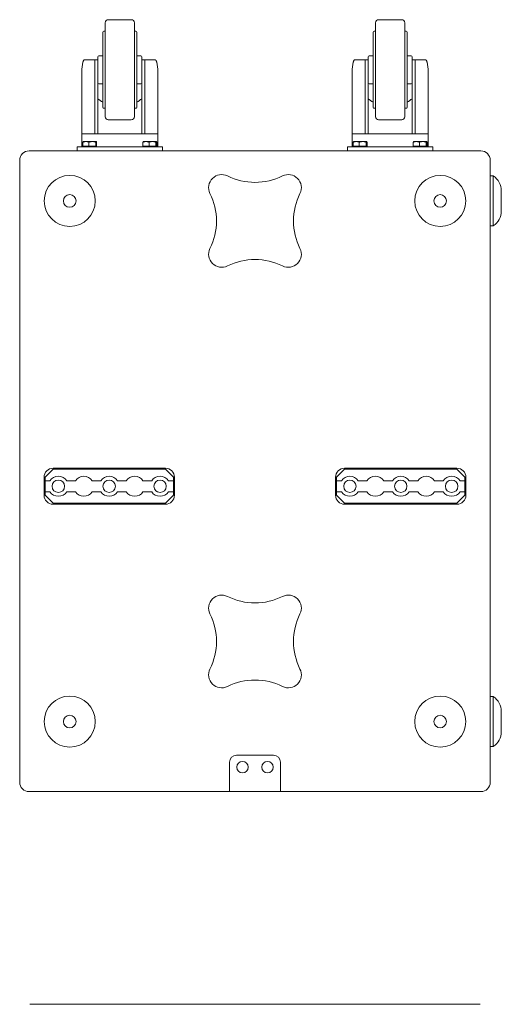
# Model space of a CAD drawing. Extents: x 22 to 3374, y -825 to 2267.
# Tile 7 of 12: x 22 to 503, y 1283 to 2267. Entities that reach past the tile are written whole.
import ezdxf

# ---------------------------------------------------------------- set-up
doc = ezdxf.new("R2010")
doc.units = 0
doc.layers.add('KF_SW_215E_SUSP_BOTTOM', color=7, linetype='CONTINUOUS')
doc.layers.add('KF_SW_215E_SUSP_REAR', color=7, linetype='CONTINUOUS')

# ---------------------------------------------------------------- blocks, each defined once
blk = doc.blocks.new('KF_SW_215E_SUSP_BOTTOM')
at = {"layer": 'KF_SW_215E_SUSP_BOTTOM', "color": 7, "linetype": 'Continuous', "lineweight": 0}
for p, q in [((-149.5, 768), (-149.5, 674)), ((-123.5, 771), (-146.5, 771)), ((-120.5, 768), (-120.5, 674)), ((120.5, 768), (120.5, 674)), ((146.5, 771), (123.5, 771)), ((149.5, 768), (149.5, 674)), ((-152, 758.5), (-152, 726.94)), ((-149.5, 759.5), (-151, 759.5)), ((-119, 759.5), (-120.5, 759.5)), ((-118, 758.5), (-118, 726.94)), ((118, 758.5), (118, 726.94)), ((120.5, 759.5), (119, 759.5)), ((151, 759.5), (149.5, 759.5)), ((152, 758.5), (152, 726.94)), ((-171.78, 728.84), (-171.83, 728.66)), ((-171.73, 729.01), (-171.78, 728.84)), ((-171.67, 729.19), (-171.73, 729.01)), ((-171.62, 729.35), (-171.67, 729.19)), ((-171.56, 729.51), (-171.62, 729.35)), ((-171.49, 729.66), (-171.56, 729.51)), ((-171.43, 729.81), (-171.49, 729.66)), ((-171.36, 729.94), (-171.43, 729.81)), ((-171.29, 730.07), (-171.36, 729.94)), ((-171.21, 730.19), (-171.29, 730.07)), ((-171.13, 730.31), (-171.21, 730.19)), ((-171.05, 730.41), (-171.13, 730.31)), ((-170.97, 730.51), (-171.05, 730.41)), ((-170.88, 730.6), (-170.97, 730.51)), ((-170.79, 730.67), (-170.88, 730.6)), ((-170.7, 730.74), (-170.79, 730.67)), ((-170.61, 730.81), (-170.7, 730.74)), ((-170.51, 730.86), (-170.61, 730.81)), ((-170.41, 730.9), (-170.51, 730.86)), ((-170.31, 730.94), (-170.41, 730.9)), ((-170.21, 730.97), (-170.31, 730.94)), ((-170.11, 730.98), (-170.21, 730.97)), ((-170.01, 731), (-170.11, 730.98)), ((-169.9, 731), (-170.01, 731)), ((-169.9, 731), (-162.26, 731)), ((-160, 731), (-162.26, 731)), ((-160, 731), (-160, 718.55)), ((-157, 731), (-160, 731)), ((-157, 734), (-157, 723.06)), ((-152, 735), (-156, 735)), ((-114, 735), (-118, 735)), ((-113, 734), (-113, 723.06)), ((-110, 731), (-113, 731)), ((-110, 718.55), (-110, 731)), ((-107.74, 731), (-110, 731)), ((-107.74, 731), (-100.1, 731)), ((-99.99, 731), (-100.1, 731)), ((-99.89, 730.98), (-99.99, 731)), ((-99.79, 730.97), (-99.89, 730.98)), ((-99.69, 730.94), (-99.79, 730.97)), ((-99.59, 730.9), (-99.69, 730.94)), ((-99.49, 730.86), (-99.59, 730.9)), ((-99.39, 730.81), (-99.49, 730.86)), ((-99.3, 730.74), (-99.39, 730.81)), ((-99.21, 730.67), (-99.3, 730.74)), ((-99.12, 730.6), (-99.21, 730.67)), ((-99.03, 730.51), (-99.12, 730.6)), ((-98.95, 730.41), (-99.03, 730.51)), ((-98.87, 730.31), (-98.95, 730.41)), ((-98.79, 730.19), (-98.87, 730.31)), ((-98.71, 730.07), (-98.79, 730.19)), ((-98.64, 729.94), (-98.71, 730.07)), ((-98.57, 729.81), (-98.64, 729.94)), ((-98.51, 729.66), (-98.57, 729.81)), ((-98.44, 729.51), (-98.51, 729.66)), ((-98.38, 729.35), (-98.44, 729.51)), ((-98.33, 729.19), (-98.38, 729.35)), ((-98.27, 729.01), (-98.33, 729.19)), ((-98.22, 728.84), (-98.27, 729.01)), ((-98.17, 728.66), (-98.22, 728.84)), ((98.22, 728.84), (98.17, 728.66)), ((98.27, 729.01), (98.22, 728.84)), ((98.33, 729.19), (98.27, 729.01)), ((98.38, 729.35), (98.33, 729.19)), ((98.44, 729.51), (98.38, 729.35)), ((98.51, 729.66), (98.44, 729.51)), ((98.57, 729.81), (98.51, 729.66)), ((98.64, 729.94), (98.57, 729.81)), ((98.71, 730.07), (98.64, 729.94)), ((98.79, 730.19), (98.71, 730.07)), ((98.87, 730.31), (98.79, 730.19)), ((98.95, 730.41), (98.87, 730.31)), ((99.03, 730.51), (98.95, 730.41)), ((99.12, 730.6), (99.03, 730.51)), ((99.21, 730.67), (99.12, 730.6)), ((99.3, 730.74), (99.21, 730.67)), ((99.39, 730.81), (99.3, 730.74)), ((99.49, 730.86), (99.39, 730.81)), ((99.59, 730.9), (99.49, 730.86)), ((99.69, 730.94), (99.59, 730.9)), ((99.79, 730.97), (99.69, 730.94)), ((99.89, 730.98), (99.79, 730.97)), ((99.99, 731), (99.89, 730.98)), ((100.1, 731), (99.99, 731)), ((100.1, 731), (107.74, 731)), ((110, 731), (107.74, 731)), ((110, 731), (110, 718.55)), ((113, 731), (110, 731)), ((113, 734), (113, 723.06)), ((118, 735), (114, 735)), ((156, 735), (152, 735)), ((157, 734), (157, 723.06)), ((160, 731), (157, 731)), ((160, 718.55), (160, 731)), ((162.26, 731), (160, 731)), ((162.26, 731), (169.9, 731)), ((170.01, 731), (169.9, 731)), ((170.11, 730.98), (170.01, 731)), ((170.21, 730.97), (170.11, 730.98)), ((170.31, 730.94), (170.21, 730.97)), ((170.41, 730.9), (170.31, 730.94)), ((170.51, 730.86), (170.41, 730.9)), ((170.61, 730.81), (170.51, 730.86)), ((170.7, 730.74), (170.61, 730.81)), ((170.79, 730.67), (170.7, 730.74)), ((170.88, 730.6), (170.79, 730.67)), ((170.97, 730.51), (170.88, 730.6)), ((171.05, 730.41), (170.97, 730.51)), ((171.13, 730.31), (171.05, 730.41)), ((171.21, 730.19), (171.13, 730.31)), ((171.29, 730.07), (171.21, 730.19)), ((171.36, 729.94), (171.29, 730.07)), ((171.43, 729.81), (171.36, 729.94)), ((171.49, 729.66), (171.43, 729.81)), ((171.56, 729.51), (171.49, 729.66)), ((171.62, 729.35), (171.56, 729.51)), ((171.67, 729.19), (171.62, 729.35)), ((171.73, 729.01), (171.67, 729.19)), ((171.78, 728.84), (171.73, 729.01)), ((171.83, 728.66), (171.78, 728.84)), ((-173, 657), (-173, 719.29)), ((-160, 657), (-160, 718.55)), ((-157, 723.06), (-157, 710.49)), ((-152, 726.94), (-152, 683.5)), ((-118, 726.94), (-118, 683.5)), ((-113, 723.06), (-113, 710.49)), ((-110, 718.55), (-110, 657)), ((-97, 657), (-97, 719.29)), ((97, 657), (97, 719.29)), ((110, 657), (110, 718.55)), ((113, 723.06), (113, 710.49)), ((118, 726.94), (118, 683.5)), ((152, 726.94), (152, 683.5)), ((157, 723.06), (157, 710.49)), ((160, 718.55), (160, 657)), ((173, 657), (173, 719.29)), ((-157, 710.49), (-157, 657)), ((-113, 657), (-113, 710.49)), ((113, 710.49), (113, 657)), ((157, 657), (157, 710.49)), ((-152, 707), (-156, 707)), ((-114, 707), (-118, 707)), ((118, 707), (114, 707)), ((156, 707), (152, 707)), ((-149.5, 682.5), (-151, 682.5)), ((-119, 682.5), (-120.5, 682.5)), ((120.5, 682.5), (119, 682.5)), ((151, 682.5), (149.5, 682.5)), ((-123.5, 671), (-146.5, 671)), ((146.5, 671), (123.5, 671)), ((-173, 644), (-173, 657)), ((-173, 657), (-162.26, 657)), ((-162.26, 657), (-173, 657)), ((-171.75, 649.02), (-171.73, 649.04)), ((-171.73, 649.04), (-171.72, 649.07)), ((-171.72, 649.07), (-171.7, 649.09)), ((-171.7, 649.09), (-171.69, 649.12)), ((-171.69, 649.12), (-171.68, 649.14)), ((-171.68, 649.14), (-171.66, 649.16)), ((-171.66, 649.16), (-171.65, 649.17)), ((-171.65, 649.17), (-171.64, 649.19)), ((-171.64, 649.19), (-171.62, 649.21)), ((-171.62, 649.21), (-171.61, 649.22)), ((-171.61, 649.22), (-171.59, 649.24)), ((-171.59, 649.24), (-171.58, 649.25)), ((-171.58, 649.25), (-171.57, 649.26)), ((-171.57, 649.26), (-171.55, 649.27)), ((-171.55, 649.27), (-171.54, 649.28)), ((-171.5, 649.3), (-171.54, 649.28)), ((-171.5, 649.3), (-158.54, 649.3)), ((-170.79, 649.05), (-171.05, 648.98)), ((-170.54, 649.11), (-170.79, 649.05)), ((-170.29, 649.16), (-170.54, 649.11)), ((-170.04, 649.2), (-170.29, 649.16)), ((-169.8, 649.24), (-170.04, 649.2)), ((-169.56, 649.26), (-169.8, 649.24)), ((-169.33, 649.28), (-169.56, 649.26)), ((-169.09, 649.29), (-169.33, 649.28)), ((-168.86, 649.3), (-169.09, 649.29)), ((-168.63, 649.29), (-168.86, 649.3)), ((-168.39, 649.28), (-168.63, 649.29)), ((-168.16, 649.26), (-168.39, 649.28)), ((-167.92, 649.24), (-168.16, 649.26)), ((-167.68, 649.2), (-167.92, 649.24)), ((-167.43, 649.16), (-167.68, 649.2)), ((-167.18, 649.11), (-167.43, 649.16)), ((-166.93, 649.05), (-167.18, 649.11)), ((-166.67, 648.98), (-166.93, 649.05)), ((-164.6, 649.05), (-164.9, 648.98)), ((-164.31, 649.11), (-164.6, 649.05)), ((-164.03, 649.16), (-164.31, 649.11)), ((-163.75, 649.2), (-164.03, 649.16)), ((-163.47, 649.24), (-163.75, 649.2)), ((-163.2, 649.26), (-163.47, 649.24)), ((-162.93, 649.28), (-163.2, 649.26)), ((-162.67, 649.29), (-162.93, 649.28)), ((-162.4, 649.3), (-162.67, 649.29)), ((-162.13, 649.29), (-162.4, 649.3)), ((-160, 657), (-162.26, 657)), ((-161.87, 649.28), (-162.13, 649.29)), ((-161.6, 649.26), (-161.87, 649.28)), ((-161.33, 649.24), (-161.6, 649.26)), ((-161.05, 649.2), (-161.33, 649.24)), ((-160.78, 649.16), (-161.05, 649.2)), ((-160.49, 649.11), (-160.78, 649.16)), ((-160.2, 649.05), (-160.49, 649.11)), ((-159.91, 648.98), (-160.2, 649.05)), ((-157, 657), (-160, 657)), ((-158.81, 649.05), (-158.83, 649.01)), ((-158.8, 649.08), (-158.81, 649.05)), ((-158.78, 649.11), (-158.8, 649.08)), ((-158.76, 649.13), (-158.78, 649.11)), ((-158.74, 649.16), (-158.76, 649.13)), ((-158.73, 649.18), (-158.74, 649.16)), ((-158.71, 649.2), (-158.73, 649.18)), ((-158.69, 649.22), (-158.71, 649.2)), ((-158.68, 649.24), (-158.69, 649.22)), ((-158.66, 649.25), (-158.68, 649.24)), ((-158.64, 649.26), (-158.66, 649.25)), ((-158.62, 649.28), (-158.64, 649.26)), ((-158.61, 649.28), (-158.62, 649.28)), ((-158.59, 649.29), (-158.61, 649.28)), ((-158.57, 649.3), (-158.59, 649.29)), ((-158.56, 649.3), (-158.57, 649.3)), ((-158.54, 649.3), (-158.56, 649.3)), ((-158.54, 649.3), (-158.5, 649.3)), ((-158.52, 649.3), (-158.54, 649.3)), ((-158.51, 649.3), (-158.52, 649.3)), ((-158.49, 649.29), (-158.51, 649.3)), ((-158.5, 649.3), (-158.46, 649.28)), ((-158.47, 649.28), (-158.49, 649.29)), ((-158.46, 649.28), (-158.47, 649.28)), ((-158.44, 649.26), (-158.46, 649.28)), ((-158.42, 649.25), (-158.44, 649.26)), ((-158.41, 649.24), (-158.42, 649.25)), ((-158.39, 649.22), (-158.41, 649.24)), ((-158.37, 649.2), (-158.39, 649.22)), ((-158.36, 649.18), (-158.37, 649.2)), ((-158.34, 649.16), (-158.36, 649.18)), ((-158.32, 649.13), (-158.34, 649.16)), ((-158.3, 649.11), (-158.32, 649.13)), ((-158.29, 649.08), (-158.3, 649.11)), ((-158.27, 649.05), (-158.29, 649.08)), ((-158.25, 649.01), (-158.27, 649.05)), ((-157, 657), (-144.89, 657)), ((-144.89, 657), (-113, 657)), ((-110, 657), (-113, 657)), ((-111.75, 649.02), (-111.73, 649.04)), ((-111.73, 649.04), (-111.72, 649.07)), ((-111.72, 649.07), (-111.7, 649.09)), ((-111.7, 649.09), (-111.69, 649.12)), ((-111.69, 649.12), (-111.68, 649.14)), ((-111.68, 649.14), (-111.66, 649.16)), ((-111.66, 649.16), (-111.65, 649.17)), ((-111.65, 649.17), (-111.64, 649.19)), ((-111.64, 649.19), (-111.62, 649.21)), ((-111.62, 649.21), (-111.61, 649.22)), ((-111.61, 649.22), (-111.59, 649.24)), ((-111.59, 649.24), (-111.58, 649.25)), ((-111.58, 649.25), (-111.57, 649.26)), ((-111.57, 649.26), (-111.55, 649.27)), ((-111.55, 649.27), (-111.54, 649.28)), ((-111.5, 649.3), (-111.54, 649.28)), ((-111.5, 649.3), (-98.54, 649.3)), ((-110.79, 649.05), (-111.05, 648.98)), ((-110.54, 649.11), (-110.79, 649.05)), ((-110.29, 649.16), (-110.54, 649.11)), ((-110.04, 649.2), (-110.29, 649.16)), ((-109.8, 649.24), (-110.04, 649.2)), ((-107.74, 657), (-110, 657)), ((-109.56, 649.26), (-109.8, 649.24)), ((-109.33, 649.28), (-109.56, 649.26)), ((-109.09, 649.29), (-109.33, 649.28)), ((-108.86, 649.3), (-109.09, 649.29)), ((-108.63, 649.29), (-108.86, 649.3)), ((-108.39, 649.28), (-108.63, 649.29)), ((-108.16, 649.26), (-108.39, 649.28)), ((-107.92, 649.24), (-108.16, 649.26)), ((-107.68, 649.2), (-107.92, 649.24)), ((-107.74, 657), (-97, 657)), ((-97, 657), (-107.74, 657)), ((-107.43, 649.16), (-107.68, 649.2)), ((-107.18, 649.11), (-107.43, 649.16)), ((-106.93, 649.05), (-107.18, 649.11)), ((-106.67, 648.98), (-106.93, 649.05)), ((-104.6, 649.05), (-104.9, 648.98)), ((-104.31, 649.11), (-104.6, 649.05)), ((-104.03, 649.16), (-104.31, 649.11)), ((-103.75, 649.2), (-104.03, 649.16)), ((-103.47, 649.24), (-103.75, 649.2)), ((-103.2, 649.26), (-103.47, 649.24)), ((-102.93, 649.28), (-103.2, 649.26)), ((-102.67, 649.29), (-102.93, 649.28)), ((-102.4, 649.3), (-102.67, 649.29)), ((-102.13, 649.29), (-102.4, 649.3)), ((-101.87, 649.28), (-102.13, 649.29)), ((-101.6, 649.26), (-101.87, 649.28)), ((-101.33, 649.24), (-101.6, 649.26)), ((-101.05, 649.2), (-101.33, 649.24)), ((-100.78, 649.16), (-101.05, 649.2)), ((-100.49, 649.11), (-100.78, 649.16)), ((-100.2, 649.05), (-100.49, 649.11)), ((-99.91, 648.98), (-100.2, 649.05)), ((-98.81, 649.05), (-98.83, 649.01)), ((-98.8, 649.08), (-98.81, 649.05)), ((-98.78, 649.11), (-98.8, 649.08)), ((-98.76, 649.13), (-98.78, 649.11)), ((-98.74, 649.16), (-98.76, 649.13)), ((-98.73, 649.18), (-98.74, 649.16)), ((-98.71, 649.2), (-98.73, 649.18)), ((-98.69, 649.22), (-98.71, 649.2)), ((-98.68, 649.24), (-98.69, 649.22)), ((-98.66, 649.25), (-98.68, 649.24)), ((-98.64, 649.26), (-98.66, 649.25)), ((-98.62, 649.28), (-98.64, 649.26)), ((-98.61, 649.28), (-98.62, 649.28)), ((-98.59, 649.29), (-98.61, 649.28)), ((-98.57, 649.3), (-98.59, 649.29)), ((-98.56, 649.3), (-98.57, 649.3)), ((-98.54, 649.3), (-98.56, 649.3)), ((-98.54, 649.3), (-98.5, 649.3)), ((-98.52, 649.3), (-98.54, 649.3)), ((-98.51, 649.3), (-98.52, 649.3)), ((-98.49, 649.29), (-98.51, 649.3)), ((-98.5, 649.3), (-98.46, 649.28)), ((-98.47, 649.28), (-98.49, 649.29)), ((-98.46, 649.28), (-98.47, 649.28)), ((-98.44, 649.26), (-98.46, 649.28)), ((-98.42, 649.25), (-98.44, 649.26)), ((-98.41, 649.24), (-98.42, 649.25)), ((-98.39, 649.22), (-98.41, 649.24)), ((-98.37, 649.2), (-98.39, 649.22)), ((-98.36, 649.18), (-98.37, 649.2)), ((-98.34, 649.16), (-98.36, 649.18)), ((-98.32, 649.13), (-98.34, 649.16)), ((-98.3, 649.11), (-98.32, 649.13)), ((-98.29, 649.08), (-98.3, 649.11)), ((-98.27, 649.05), (-98.29, 649.08)), ((-98.25, 649.01), (-98.27, 649.05)), ((-97, 644), (-97, 657)), ((97, 657), (107.74, 657)), ((107.74, 657), (97, 657)), ((97, 644), (97, 657)), ((98.25, 649.02), (98.27, 649.04)), ((98.27, 649.04), (98.28, 649.07)), ((98.28, 649.07), (98.3, 649.09)), ((98.3, 649.09), (98.31, 649.12)), ((98.31, 649.12), (98.32, 649.14)), ((98.32, 649.14), (98.34, 649.16)), ((98.34, 649.16), (98.35, 649.17)), ((98.35, 649.17), (98.36, 649.19)), ((98.36, 649.19), (98.38, 649.21)), ((98.38, 649.21), (98.39, 649.22)), ((98.39, 649.22), (98.41, 649.24)), ((98.41, 649.24), (98.42, 649.25)), ((98.42, 649.25), (98.43, 649.26)), ((98.43, 649.26), (98.45, 649.27)), ((98.45, 649.27), (98.46, 649.28)), ((98.5, 649.3), (98.46, 649.28)), ((98.5, 649.3), (111.46, 649.3)), ((99.21, 649.05), (98.95, 648.98)), ((99.46, 649.11), (99.21, 649.05)), ((99.71, 649.16), (99.46, 649.11)), ((99.96, 649.2), (99.71, 649.16)), ((100.2, 649.24), (99.96, 649.2)), ((100.44, 649.26), (100.2, 649.24)), ((100.67, 649.28), (100.44, 649.26)), ((100.91, 649.29), (100.67, 649.28)), ((101.14, 649.3), (100.91, 649.29)), ((101.37, 649.29), (101.14, 649.3)), ((101.61, 649.28), (101.37, 649.29)), ((101.84, 649.26), (101.61, 649.28)), ((102.08, 649.24), (101.84, 649.26)), ((102.32, 649.2), (102.08, 649.24)), ((102.57, 649.16), (102.32, 649.2)), ((102.82, 649.11), (102.57, 649.16)), ((103.07, 649.05), (102.82, 649.11)), ((103.33, 648.98), (103.07, 649.05)), ((105.4, 649.05), (105.1, 648.98)), ((105.69, 649.11), (105.4, 649.05)), ((105.97, 649.16), (105.69, 649.11)), ((106.25, 649.2), (105.97, 649.16)), ((106.53, 649.24), (106.25, 649.2)), ((106.8, 649.26), (106.53, 649.24)), ((107.07, 649.28), (106.8, 649.26)), ((107.33, 649.29), (107.07, 649.28)), ((107.6, 649.3), (107.33, 649.29)), ((107.87, 649.29), (107.6, 649.3)), ((110, 657), (107.74, 657)), ((108.13, 649.28), (107.87, 649.29)), ((108.4, 649.26), (108.13, 649.28)), ((108.67, 649.24), (108.4, 649.26)), ((108.95, 649.2), (108.67, 649.24)), ((109.22, 649.16), (108.95, 649.2)), ((109.51, 649.11), (109.22, 649.16)), ((109.8, 649.05), (109.51, 649.11)), ((110.09, 648.98), (109.8, 649.05)), ((113, 657), (110, 657)), ((111.19, 649.05), (111.17, 649.01)), ((111.2, 649.08), (111.19, 649.05)), ((111.22, 649.11), (111.2, 649.08)), ((111.24, 649.13), (111.22, 649.11)), ((111.26, 649.16), (111.24, 649.13)), ((111.27, 649.18), (111.26, 649.16)), ((111.29, 649.2), (111.27, 649.18)), ((111.31, 649.22), (111.29, 649.2)), ((111.32, 649.24), (111.31, 649.22)), ((111.34, 649.25), (111.32, 649.24)), ((111.36, 649.26), (111.34, 649.25)), ((111.38, 649.28), (111.36, 649.26)), ((111.39, 649.28), (111.38, 649.28)), ((111.41, 649.29), (111.39, 649.28)), ((111.43, 649.3), (111.41, 649.29)), ((111.44, 649.3), (111.43, 649.3)), ((111.46, 649.3), (111.44, 649.3)), ((111.46, 649.3), (111.5, 649.3)), ((111.48, 649.3), (111.46, 649.3)), ((111.49, 649.3), (111.48, 649.3)), ((111.51, 649.29), (111.49, 649.3)), ((111.5, 649.3), (111.54, 649.28)), ((111.53, 649.28), (111.51, 649.29)), ((111.54, 649.28), (111.53, 649.28)), ((111.56, 649.26), (111.54, 649.28)), ((111.58, 649.25), (111.56, 649.26)), ((111.59, 649.24), (111.58, 649.25)), ((111.61, 649.22), (111.59, 649.24)), ((111.63, 649.2), (111.61, 649.22)), ((111.64, 649.18), (111.63, 649.2)), ((111.66, 649.16), (111.64, 649.18)), ((111.68, 649.13), (111.66, 649.16)), ((111.7, 649.11), (111.68, 649.13)), ((111.71, 649.08), (111.7, 649.11)), ((111.73, 649.05), (111.71, 649.08)), ((111.75, 649.01), (111.73, 649.05)), ((113, 657), (125.11, 657)), ((125.11, 657), (157, 657)), ((160, 657), (157, 657)), ((158.25, 649.02), (158.27, 649.04)), ((158.27, 649.04), (158.28, 649.07)), ((158.28, 649.07), (158.3, 649.09)), ((158.3, 649.09), (158.31, 649.12)), ((158.31, 649.12), (158.32, 649.14)), ((158.32, 649.14), (158.34, 649.16)), ((158.34, 649.16), (158.35, 649.17)), ((158.35, 649.17), (158.36, 649.19)), ((158.36, 649.19), (158.38, 649.21)), ((158.38, 649.21), (158.39, 649.22)), ((158.39, 649.22), (158.41, 649.24)), ((158.41, 649.24), (158.42, 649.25)), ((158.42, 649.25), (158.43, 649.26)), ((158.43, 649.26), (158.45, 649.27)), ((158.45, 649.27), (158.46, 649.28)), ((158.5, 649.3), (158.46, 649.28)), ((158.5, 649.3), (171.46, 649.3)), ((159.21, 649.05), (158.95, 648.98)), ((159.46, 649.11), (159.21, 649.05)), ((159.71, 649.16), (159.46, 649.11)), ((159.96, 649.2), (159.71, 649.16)), ((160.2, 649.24), (159.96, 649.2)), ((162.26, 657), (160, 657)), ((160.44, 649.26), (160.2, 649.24)), ((160.67, 649.28), (160.44, 649.26)), ((160.91, 649.29), (160.67, 649.28)), ((161.14, 649.3), (160.91, 649.29)), ((161.37, 649.29), (161.14, 649.3)), ((161.61, 649.28), (161.37, 649.29)), ((161.84, 649.26), (161.61, 649.28)), ((162.08, 649.24), (161.84, 649.26)), ((162.32, 649.2), (162.08, 649.24)), ((162.26, 657), (173, 657)), ((173, 657), (162.26, 657)), ((162.57, 649.16), (162.32, 649.2)), ((162.82, 649.11), (162.57, 649.16)), ((163.07, 649.05), (162.82, 649.11)), ((163.33, 648.98), (163.07, 649.05)), ((165.4, 649.05), (165.1, 648.98)), ((165.69, 649.11), (165.4, 649.05)), ((165.97, 649.16), (165.69, 649.11)), ((166.25, 649.2), (165.97, 649.16)), ((166.53, 649.24), (166.25, 649.2)), ((166.8, 649.26), (166.53, 649.24)), ((167.07, 649.28), (166.8, 649.26)), ((167.33, 649.29), (167.07, 649.28)), ((167.6, 649.3), (167.33, 649.29)), ((167.87, 649.29), (167.6, 649.3)), ((168.13, 649.28), (167.87, 649.29)), ((168.4, 649.26), (168.13, 649.28)), ((168.67, 649.24), (168.4, 649.26)), ((168.95, 649.2), (168.67, 649.24)), ((169.22, 649.16), (168.95, 649.2)), ((169.51, 649.11), (169.22, 649.16)), ((169.8, 649.05), (169.51, 649.11)), ((170.09, 648.98), (169.8, 649.05)), ((171.19, 649.05), (171.17, 649.01)), ((171.2, 649.08), (171.19, 649.05)), ((171.22, 649.11), (171.2, 649.08)), ((171.24, 649.13), (171.22, 649.11)), ((171.26, 649.16), (171.24, 649.13)), ((171.27, 649.18), (171.26, 649.16)), ((171.29, 649.2), (171.27, 649.18)), ((171.31, 649.22), (171.29, 649.2)), ((171.32, 649.24), (171.31, 649.22)), ((171.34, 649.25), (171.32, 649.24)), ((171.36, 649.26), (171.34, 649.25)), ((171.38, 649.28), (171.36, 649.26)), ((171.39, 649.28), (171.38, 649.28)), ((171.41, 649.29), (171.39, 649.28)), ((171.43, 649.3), (171.41, 649.29)), ((171.44, 649.3), (171.43, 649.3)), ((171.46, 649.3), (171.44, 649.3)), ((171.46, 649.3), (171.5, 649.3)), ((171.48, 649.3), (171.46, 649.3)), ((171.49, 649.3), (171.48, 649.3)), ((171.51, 649.29), (171.49, 649.3)), ((171.5, 649.3), (171.54, 649.28)), ((171.53, 649.28), (171.51, 649.29)), ((171.54, 649.28), (171.53, 649.28)), ((171.56, 649.26), (171.54, 649.28)), ((171.58, 649.25), (171.56, 649.26)), ((171.59, 649.24), (171.58, 649.25)), ((171.61, 649.22), (171.59, 649.24)), ((171.63, 649.2), (171.61, 649.22)), ((171.64, 649.18), (171.63, 649.2)), ((171.66, 649.16), (171.64, 649.18)), ((171.68, 649.13), (171.66, 649.16)), ((171.7, 649.11), (171.68, 649.13)), ((171.71, 649.08), (171.7, 649.11)), ((171.73, 649.05), (171.71, 649.08)), ((171.75, 649.01), (171.73, 649.05)), ((173, 644), (173, 657)), ((-225.5, 640), (-225, 640)), ((225, 640), (-225, 640)), ((-177.5, 644), (-165.5, 644)), ((-177.5, 640), (-177.5, 644)), ((-171.59, 648.82), (-171.88, 648.72)), ((-171.88, 648.72), (-171.86, 648.76)), ((-171.88, 648.72), (-171.88, 644.6)), ((-171.88, 644.6), (-165.84, 644.6)), ((-171.86, 648.76), (-171.85, 648.8)), ((-171.85, 648.8), (-171.83, 648.83)), ((-171.83, 648.83), (-171.82, 648.87)), ((-171.82, 648.87), (-171.8, 648.9)), ((-171.8, 648.9), (-171.79, 648.93)), ((-171.79, 648.93), (-171.77, 648.96)), ((-171.77, 648.96), (-171.76, 648.99)), ((-171.76, 648.99), (-171.75, 649.02)), ((-171.32, 648.9), (-171.59, 648.82)), ((-171.05, 648.98), (-171.32, 648.9)), ((-170.82, 644.6), (-170.82, 644)), ((-166.4, 648.9), (-166.67, 648.98)), ((-166.13, 648.82), (-166.4, 648.9)), ((-165.84, 648.72), (-166.13, 648.82)), ((-165.52, 648.82), (-165.84, 648.72)), ((-165.84, 644.6), (-165.84, 648.72)), ((-165.84, 644.6), (-158.96, 644.6)), ((-165.2, 648.9), (-165.52, 648.82)), ((-104.5, 644), (-165.5, 644)), ((-164.9, 648.98), (-165.2, 648.9)), ((-159.6, 648.9), (-159.91, 648.98)), ((-159.29, 648.82), (-159.6, 648.9)), ((-158.96, 648.72), (-159.29, 648.82)), ((-159.19, 644.6), (-159.19, 644)), ((-158.94, 648.77), (-158.96, 648.72)), ((-158.96, 644.6), (-158.96, 648.72)), ((-158.96, 644.6), (-158.12, 644.6)), ((-158.92, 648.81), (-158.94, 648.77)), ((-158.9, 648.86), (-158.92, 648.81)), ((-158.89, 648.9), (-158.9, 648.86)), ((-158.87, 648.94), (-158.89, 648.9)), ((-158.85, 648.98), (-158.87, 648.94)), ((-158.83, 649.01), (-158.85, 648.98)), ((-158.23, 648.98), (-158.25, 649.01)), ((-158.21, 648.94), (-158.23, 648.98)), ((-158.2, 648.9), (-158.21, 648.94)), ((-158.18, 648.86), (-158.2, 648.9)), ((-158.16, 648.81), (-158.18, 648.86)), ((-158.14, 648.77), (-158.16, 648.81)), ((-158.12, 648.72), (-158.14, 648.77)), ((-158.12, 644.6), (-158.12, 648.72)), ((-111.59, 648.82), (-111.88, 648.72)), ((-111.88, 648.72), (-111.86, 648.76)), ((-111.88, 648.72), (-111.88, 644.6)), ((-111.88, 644.6), (-105.84, 644.6)), ((-111.86, 648.76), (-111.85, 648.8)), ((-111.85, 648.8), (-111.83, 648.83)), ((-111.83, 648.83), (-111.82, 648.87)), ((-111.82, 648.87), (-111.8, 648.9)), ((-111.8, 648.9), (-111.79, 648.93)), ((-111.79, 648.93), (-111.77, 648.96)), ((-111.77, 648.96), (-111.76, 648.99)), ((-111.76, 648.99), (-111.75, 649.02)), ((-111.32, 648.9), (-111.59, 648.82)), ((-111.05, 648.98), (-111.32, 648.9)), ((-110.82, 644.6), (-110.82, 644)), ((-106.4, 648.9), (-106.67, 648.98)), ((-106.13, 648.82), (-106.4, 648.9)), ((-105.84, 648.72), (-106.13, 648.82)), ((-105.52, 648.82), (-105.84, 648.72)), ((-105.84, 644.6), (-105.84, 648.72)), ((-105.84, 644.6), (-98.96, 644.6)), ((-105.2, 648.9), (-105.52, 648.82)), ((-104.9, 648.98), (-105.2, 648.9)), ((-104.5, 644), (-92.5, 644)), ((-99.6, 648.9), (-99.91, 648.98)), ((-99.29, 648.82), (-99.6, 648.9)), ((-98.96, 648.72), (-99.29, 648.82)), ((-99.19, 644.6), (-99.19, 644)), ((-98.94, 648.77), (-98.96, 648.72)), ((-98.96, 644.6), (-98.96, 648.72)), ((-98.96, 644.6), (-98.12, 644.6)), ((-98.92, 648.81), (-98.94, 648.77)), ((-98.9, 648.86), (-98.92, 648.81)), ((-98.89, 648.9), (-98.9, 648.86)), ((-98.87, 648.94), (-98.89, 648.9)), ((-98.85, 648.98), (-98.87, 648.94)), ((-98.83, 649.01), (-98.85, 648.98)), ((-98.23, 648.98), (-98.25, 649.01)), ((-98.21, 648.94), (-98.23, 648.98)), ((-98.2, 648.9), (-98.21, 648.94)), ((-98.18, 648.86), (-98.2, 648.9)), ((-98.16, 648.81), (-98.18, 648.86)), ((-98.14, 648.77), (-98.16, 648.81)), ((-98.12, 648.72), (-98.14, 648.77)), ((-98.12, 644.6), (-98.12, 648.72)), ((-92.5, 640), (-92.5, 644)), ((92.5, 640), (92.5, 644)), ((92.5, 644), (104.5, 644)), ((98.41, 648.82), (98.12, 648.72)), ((98.12, 648.72), (98.14, 648.76)), ((98.12, 648.72), (98.12, 644.6)), ((98.12, 644.6), (104.16, 644.6)), ((98.14, 648.76), (98.15, 648.8)), ((98.15, 648.8), (98.17, 648.83)), ((98.17, 648.83), (98.18, 648.87)), ((98.18, 648.87), (98.2, 648.9)), ((98.2, 648.9), (98.21, 648.93)), ((98.21, 648.93), (98.23, 648.96)), ((98.23, 648.96), (98.24, 648.99)), ((98.24, 648.99), (98.25, 649.02)), ((98.68, 648.9), (98.41, 648.82)), ((98.95, 648.98), (98.68, 648.9)), ((99.18, 644.6), (99.18, 644)), ((103.6, 648.9), (103.33, 648.98)), ((103.87, 648.82), (103.6, 648.9)), ((104.16, 648.72), (103.87, 648.82)), ((104.48, 648.82), (104.16, 648.72)), ((104.16, 644.6), (104.16, 648.72)), ((104.16, 644.6), (111.04, 644.6)), ((104.8, 648.9), (104.48, 648.82)), ((165.5, 644), (104.5, 644)), ((105.1, 648.98), (104.8, 648.9)), ((110.4, 648.9), (110.09, 648.98)), ((110.71, 648.82), (110.4, 648.9)), ((111.04, 648.72), (110.71, 648.82)), ((110.81, 644.6), (110.81, 644)), ((111.06, 648.77), (111.04, 648.72)), ((111.04, 644.6), (111.04, 648.72)), ((111.04, 644.6), (111.88, 644.6)), ((111.08, 648.81), (111.06, 648.77)), ((111.1, 648.86), (111.08, 648.81)), ((111.11, 648.9), (111.1, 648.86)), ((111.13, 648.94), (111.11, 648.9)), ((111.15, 648.98), (111.13, 648.94)), ((111.17, 649.01), (111.15, 648.98)), ((111.77, 648.98), (111.75, 649.01)), ((111.79, 648.94), (111.77, 648.98)), ((111.8, 648.9), (111.79, 648.94)), ((111.82, 648.86), (111.8, 648.9)), ((111.84, 648.81), (111.82, 648.86)), ((111.86, 648.77), (111.84, 648.81)), ((111.88, 648.72), (111.86, 648.77)), ((111.88, 644.6), (111.88, 648.72)), ((158.41, 648.82), (158.12, 648.72)), ((158.12, 648.72), (158.14, 648.76)), ((158.12, 648.72), (158.12, 644.6)), ((158.12, 644.6), (164.16, 644.6)), ((158.14, 648.76), (158.15, 648.8)), ((158.15, 648.8), (158.17, 648.83)), ((158.17, 648.83), (158.18, 648.87)), ((158.18, 648.87), (158.2, 648.9)), ((158.2, 648.9), (158.21, 648.93)), ((158.21, 648.93), (158.23, 648.96)), ((158.23, 648.96), (158.24, 648.99)), ((158.24, 648.99), (158.25, 649.02)), ((158.68, 648.9), (158.41, 648.82)), ((158.95, 648.98), (158.68, 648.9)), ((159.18, 644.6), (159.18, 644)), ((163.6, 648.9), (163.33, 648.98)), ((163.87, 648.82), (163.6, 648.9)), ((164.16, 648.72), (163.87, 648.82)), ((164.48, 648.82), (164.16, 648.72)), ((164.16, 644.6), (164.16, 648.72)), ((164.16, 644.6), (171.04, 644.6)), ((164.8, 648.9), (164.48, 648.82)), ((165.1, 648.98), (164.8, 648.9)), ((165.5, 644), (177.5, 644)), ((170.4, 648.9), (170.09, 648.98)), ((170.71, 648.82), (170.4, 648.9)), ((171.04, 648.72), (170.71, 648.82)), ((170.81, 644.6), (170.81, 644)), ((171.06, 648.77), (171.04, 648.72)), ((171.04, 644.6), (171.04, 648.72)), ((171.04, 644.6), (171.88, 644.6)), ((171.08, 648.81), (171.06, 648.77)), ((171.1, 648.86), (171.08, 648.81)), ((171.11, 648.9), (171.1, 648.86)), ((171.13, 648.94), (171.11, 648.9)), ((171.15, 648.98), (171.13, 648.94)), ((171.17, 649.01), (171.15, 648.98)), ((171.77, 648.98), (171.75, 649.01)), ((171.79, 648.94), (171.77, 648.98)), ((171.8, 648.9), (171.79, 648.94)), ((171.82, 648.86), (171.8, 648.9)), ((171.84, 648.81), (171.82, 648.86)), ((171.86, 648.77), (171.84, 648.81)), ((171.88, 648.72), (171.86, 648.77)), ((171.88, 644.6), (171.88, 648.72)), ((177.5, 640), (177.5, 644)), ((225.5, 640), (225, 640)), ((-235, 9.5), (-235, 630.5)), ((235, 9.5), (235, 630.5)), ((238, 615), (235, 615)), ((238, 615), (238, 565)), ((246, 600.03), (246, 590.02)), ((246, 590.02), (246, 579.97)), ((238, 565), (235, 565)), ((-209.7, 314), (-201.7, 322)), ((-201.7, 322), (-89.5, 322)), ((-201.68, 323), (-89.51, 323)), ((-89.5, 322), (-81.5, 314)), ((81.5, 314), (89.5, 322)), ((89.5, 322), (201.7, 322)), ((89.52, 323), (201.68, 323)), ((201.7, 322), (209.7, 314)), ((-210.68, 296), (-210.68, 314)), ((-209.7, 310.5), (-209.7, 314)), ((-209.7, 299.5), (-209.7, 310.5)), ((-209.7, 310.5), (-204.75, 310.5)), ((-188.05, 310.5), (-184.44, 310.5)), ((-182.96, 310.5), (-179.35, 310.5)), ((-162.65, 310.5), (-159.04, 310.5)), ((-157.56, 310.5), (-153.95, 310.5)), ((-137.25, 310.5), (-133.64, 310.5)), ((-132.16, 310.5), (-128.55, 310.5)), ((-111.85, 310.5), (-108.24, 310.5)), ((-106.76, 310.5), (-103.15, 310.5)), ((-86.45, 310.5), (-81.5, 310.5)), ((-81.5, 314), (-81.5, 310.5)), ((-81.5, 310.5), (-81.5, 299.5)), ((-80.51, 314), (-80.51, 296)), ((80.52, 296), (80.52, 314)), ((81.5, 310.5), (81.5, 314)), ((81.5, 310.5), (86.45, 310.5)), ((81.5, 299.5), (81.5, 310.5)), ((103.15, 310.5), (106.76, 310.5)), ((108.24, 310.5), (111.85, 310.5)), ((128.55, 310.5), (132.16, 310.5)), ((133.64, 310.5), (137.25, 310.5)), ((153.95, 310.5), (157.56, 310.5)), ((159.04, 310.5), (162.65, 310.5)), ((179.35, 310.5), (182.96, 310.5)), ((184.44, 310.5), (188.05, 310.5)), ((204.75, 310.5), (209.7, 310.5)), ((209.7, 314), (209.7, 310.5)), ((209.7, 310.5), (209.7, 299.5)), ((210.68, 314), (210.68, 296)), ((-204.75, 299.5), (-209.7, 299.5)), ((-209.7, 296), (-209.7, 299.5)), ((-201.7, 288), (-209.7, 296)), ((-184.44, 299.5), (-188.05, 299.5)), ((-179.35, 299.5), (-182.96, 299.5)), ((-159.04, 299.5), (-162.65, 299.5)), ((-153.95, 299.5), (-157.56, 299.5)), ((-133.64, 299.5), (-137.25, 299.5)), ((-128.55, 299.5), (-132.16, 299.5)), ((-108.24, 299.5), (-111.85, 299.5)), ((-103.15, 299.5), (-106.76, 299.5)), ((-81.5, 296), (-89.5, 288)), ((-81.5, 299.5), (-86.45, 299.5)), ((-81.5, 299.5), (-81.5, 296)), ((86.45, 299.5), (81.5, 299.5)), ((81.5, 296), (81.5, 299.5)), ((89.5, 288), (81.5, 296)), ((106.76, 299.5), (103.15, 299.5)), ((111.85, 299.5), (108.24, 299.5)), ((132.16, 299.5), (128.55, 299.5)), ((137.25, 299.5), (133.64, 299.5)), ((157.56, 299.5), (153.95, 299.5)), ((162.65, 299.5), (159.04, 299.5)), ((182.96, 299.5), (179.35, 299.5)), ((188.05, 299.5), (184.44, 299.5)), ((209.7, 296), (201.7, 288)), ((209.7, 299.5), (204.75, 299.5)), ((209.7, 299.5), (209.7, 296)), ((-89.5, 288), (-201.7, 288)), ((-89.51, 287), (-201.68, 287)), ((201.7, 288), (89.5, 288)), ((201.68, 287), (89.52, 287)), ((238, 95), (235, 95)), ((238, 95), (238, 45)), ((246, 80.03), (246, 70.02)), ((246, 70.02), (246, 59.97)), ((238, 45), (235, 45)), ((-18.5, 36.5), (18.5, 36.5)), ((-25.5, 0), (-25.5, 29.5)), ((25.5, 29.5), (25.5, 0)), ((225, 0), (-225, 0)), ((225, 0), (225.5, 0)), ((-225, 0), (-225.5, 0))]:
    blk.add_line(p, q, dxfattribs=at)
for centre, radius in [((-185, 590), 25.5), ((185, 590), 25.5), ((-185, 590), 6.25), ((185, 590), 6.25), ((-196.4, 305), 6.2), ((-145.6, 305), 6.2), ((-94.8, 305), 6.2), ((94.8, 305), 6.2), ((145.6, 305), 6.2), ((196.4, 305), 6.2), ((-185, 70), 25.5), ((185, 70), 25.5), ((-185, 70), 6.25), ((185, 70), 6.25), ((-12.5, 24.5), 5.75), ((12.5, 24.5), 5.75)]:
    blk.add_circle(centre, radius, dxfattribs=at)
for centre, radius, start, end in [((-146.5, 768), 3, 90, 180), ((-123.5, 768), 3, 0, 90), ((123.5, 768), 3, 90, 180), ((146.5, 768), 3, 0, 90), ((-151, 758.5), 1, 90, 180), ((-119, 758.5), 1, 0, 90), ((119, 758.5), 1, 90, 180), ((151, 758.5), 1, 0, 90), ((-135, 719.29), 38, 165.73094, 180), ((-156, 734), 1, 90, 180), ((-114, 734), 1, 0, 90), ((-135, 719.29), 38, 0, 14.26906), ((135, 719.29), 38, 165.73094, 180), ((114, 734), 1, 90, 180), ((156, 734), 1, 0, 90), ((135, 719.29), 38, 0, 14.26906), ((-156, 708), 1, 180, 270), ((-114, 708), 1, 270, 0), ((114, 708), 1, 180, 270), ((156, 708), 1, 270, 0), ((-135, 719.29), 35, 231.0552, 240.94072), ((-135, 719.29), 35, 299.05928, 308.9448), ((135, 719.29), 35, 231.0552, 240.94072), ((135, 719.29), 35, 299.05928, 308.9448), ((-151, 683.5), 1, 180, 270), ((-119, 683.5), 1, 270, 0), ((119, 683.5), 1, 180, 270), ((151, 683.5), 1, 270, 0), ((-146.5, 674), 3, 180, 270), ((-123.5, 674), 3, 270, 0), ((123.5, 674), 3, 180, 270), ((146.5, 674), 3, 270, 0), ((-225.5, 630.5), 9.5, 90, 180), ((225.5, 630.5), 9.5, 0, 90), ((-33.3, 603.3), 13, 63.64402, 206.35598), ((0, 670.5), 62, 243.64402, 296.35598), ((33.3, 603.3), 13, 333.64402, 116.35598), ((228, 600.03), 18, 0, 56.25101), ((-100.5, 570), 62, 333.64402, 26.35598), ((100.5, 570), 62, 153.64402, 206.35598), ((228, 579.97), 18, 303.74899, 0), ((-33.3, 536.7), 13, 153.64402, 296.35598), ((33.3, 536.7), 13, 243.64402, 26.35598), ((0, 469.5), 62, 63.64402, 116.35598), ((-201.68, 314), 9, 90, 180), ((-196.4, 305), 10, 33.36701, 146.63299), ((-171, 305), 10, 33.36701, 146.63299), ((-145.6, 305), 10, 33.36701, 146.63299), ((-120.2, 305), 10, 33.36701, 146.63299), ((-94.8, 305), 10, 33.36701, 146.63299), ((-89.51, 314), 9, 0, 90), ((89.52, 314), 9, 90, 180), ((94.8, 305), 10, 33.36701, 146.63299), ((120.2, 305), 10, 33.36701, 146.63299), ((145.6, 305), 10, 33.36701, 146.63299), ((171, 305), 10, 33.36701, 146.63299), ((196.4, 305), 10, 33.36701, 146.63299), ((201.68, 314), 9, 0, 90), ((-183.7, 305), 5.55, 82.30333, 97.69667), ((-158.3, 305), 5.55, 82.30333, 97.69667), ((-132.9, 305), 5.55, 82.30333, 97.69667), ((-107.5, 305), 5.55, 82.30333, 97.69667), ((107.5, 305), 5.55, 82.30333, 97.69667), ((132.9, 305), 5.55, 82.30333, 97.69667), ((158.3, 305), 5.55, 82.30333, 97.69667), ((183.7, 305), 5.55, 82.30333, 97.69667), ((-201.68, 296), 9, 180, 270), ((-196.4, 305), 10, 213.36701, 326.63299), ((-183.7, 305), 5.55, 262.30333, 277.69667), ((-171, 305), 10, 213.36701, 326.63299), ((-158.3, 305), 5.55, 262.30333, 277.69667), ((-145.6, 305), 10, 213.36701, 326.63299), ((-132.9, 305), 5.55, 262.30333, 277.69667), ((-120.2, 305), 10, 213.36701, 326.63299), ((-107.5, 305), 5.55, 262.30333, 277.69667), ((-94.8, 305), 10, 213.36701, 326.63299), ((-89.51, 296), 9, 270, 0), ((89.52, 296), 9, 180, 270), ((94.8, 305), 10, 213.36701, 326.63299), ((107.5, 305), 5.55, 262.30333, 277.69667), ((120.2, 305), 10, 213.36701, 326.63299), ((132.9, 305), 5.55, 262.30333, 277.69667), ((145.6, 305), 10, 213.36701, 326.63299), ((158.3, 305), 5.55, 262.30333, 277.69667), ((171, 305), 10, 213.36701, 326.63299), ((183.7, 305), 5.55, 262.30333, 277.69667), ((196.4, 305), 10, 213.36701, 326.63299), ((201.68, 296), 9, 270, 0), ((-33.3, 183.3), 13, 63.64402, 206.35598), ((0, 250.5), 62, 243.64402, 296.35598), ((33.3, 183.3), 13, 333.64402, 116.35598), ((-100.5, 150), 62, 333.64402, 26.35598), ((100.5, 150), 62, 153.64402, 206.35598), ((-33.3, 116.7), 13, 153.64402, 296.35598), ((33.3, 116.7), 13, 243.64402, 26.35598), ((0, 49.5), 62, 63.64402, 116.35598), ((228, 80.03), 18, 0, 56.25101), ((228, 59.97), 18, 303.74899, 0), ((-18.5, 29.5), 7, 90, 180), ((18.5, 29.5), 7, 0, 90), ((-225.5, 9.5), 9.5, 180, 270), ((225.5, 9.5), 9.5, 270, 0)]:
    blk.add_arc(centre, radius, start, end, dxfattribs=at)
blk = doc.blocks.new('KF_SW_215E_SUSP_REAR')
at = {"layer": 'KF_SW_215E_SUSP_REAR', "color": 7, "linetype": 'Continuous', "lineweight": 0}
blk.add_line((225, 0), (-225, 0), dxfattribs=at)

msp = doc.modelspace()

# ---------------------------------------------------------------- block references
at = {"layer": 'KF_SW_215E_SUSP_BOTTOM'}
msp.add_blockref('KF_SW_215E_SUSP_BOTTOM', (257.29, 1495.79), dxfattribs=at)
at = {"layer": 'KF_SW_215E_SUSP_REAR'}
msp.add_blockref('KF_SW_215E_SUSP_REAR', (257.29, 1283.41), dxfattribs=at)

doc.saveas('drawing.dxf')
